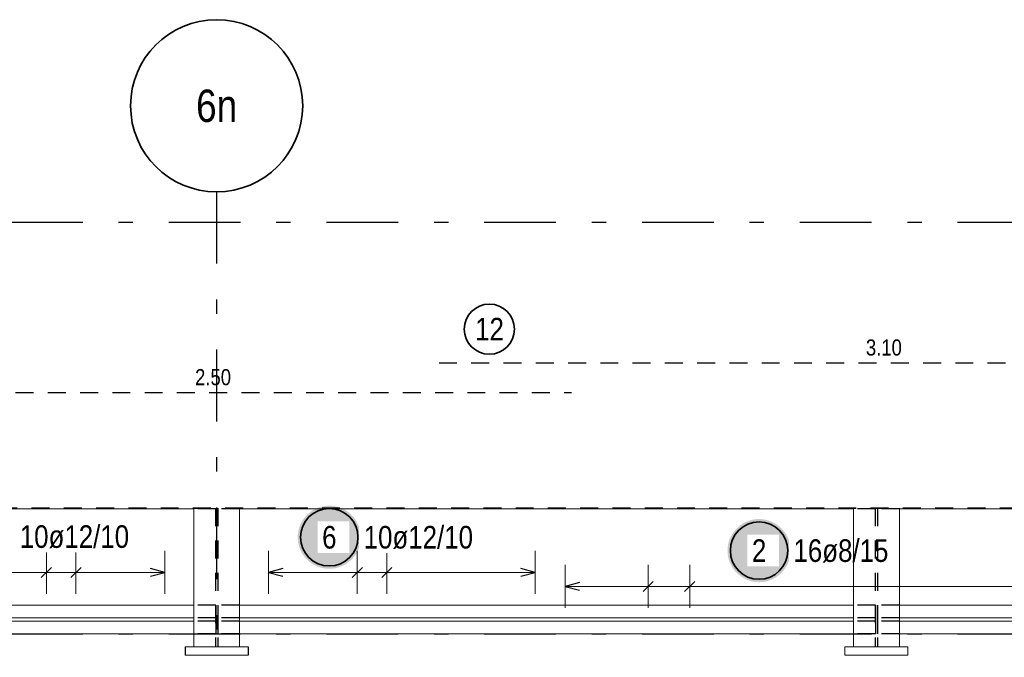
# Model space of a CAD drawing. Header units: millimetres. Extents: x -4 to 113, y -17 to 52.
# Tile 42 of 91: x 34.43 to 41.3, y 36.31 to 40.75. Entities that reach past the tile are written whole.
import ezdxf
from ezdxf.enums import TextEntityAlignment as Align

# ---------------------------------------------------------------- set-up
doc = ezdxf.new("R2010")
doc.units = ezdxf.units.MM
doc.linetypes.add('DASHDOTX2', pattern=[2, 1, -0.5, 0, -0.5])
doc.linetypes.add('HIDDEN', pattern=[0.375, 0.25, -0.125])
for name, color, linetype, lineweight in [('Achsen', 7, 'Continuous', 20), ('Mattenbewehrung', 7, 'Continuous', 20), ('Schraffuren', 7, 'Continuous', 20)]:
    doc.layers.add(name, color=color, linetype=linetype, lineweight=lineweight)
doc.styles.add('Arial Narrow', font='ARIALN.TTF')

msp = doc.modelspace()

# ---------------------------------------------------------------- hatches: boundary and pattern name
at = {"layer": 'Mattenbewehrung', "lineweight": 25, "true_color": 0xffffff}
msp.add_hatch(color=7, dxfattribs=at).paths.add_polyline_path([(39.809203, 37.05), (39.809069, 37.057678), (39.808667, 37.065346), (39.807998, 37.072996), (39.807062, 37.080618), (39.805861, 37.088203), (39.804396, 37.095741), (39.802668, 37.103223), (39.800681, 37.11064), (39.798436, 37.117984), (39.795936, 37.125244), (39.793184, 37.132413), (39.790183, 37.139482), (39.786938, 37.146442), (39.783452, 37.153284), (39.779729, 37.16), (39.775774, 37.166582), (39.771592, 37.173022), (39.767187, 37.179313), (39.762566, 37.185446), (39.757733, 37.191413), (39.752695, 37.197209), (39.747458, 37.202825), (39.742028, 37.208255), (39.736412, 37.213492), (39.730617, 37.21853), (39.724649, 37.223362), (39.718516, 37.227984), (39.712226, 37.232388), (39.705785, 37.236571), (39.699203, 37.240526), (39.692487, 37.244248), (39.685645, 37.247735), (39.678685, 37.25098), (39.671617, 37.25398), (39.664448, 37.256732), (39.657187, 37.259232), (39.649843, 37.261478), (39.642426, 37.263465), (39.634944, 37.265192), (39.627406, 37.266658), (39.619821, 37.267859), (39.6122, 37.268795), (39.60455, 37.269464), (39.596881, 37.269866), (39.589203, 37.27), (39.581525, 37.269866), (39.573857, 37.269464), (39.566207, 37.268795), (39.558585, 37.267859), (39.551001, 37.266658), (39.543463, 37.265192), (39.53598, 37.263465), (39.528563, 37.261478), (39.52122, 37.259232), (39.513959, 37.256732), (39.50679, 37.25398), (39.499721, 37.25098), (39.492762, 37.247735), (39.485919, 37.244248), (39.479203, 37.240526), (39.472621, 37.236571), (39.466181, 37.232388), (39.45989, 37.227984), (39.453758, 37.223362), (39.44779, 37.21853), (39.441995, 37.213492), (39.436378, 37.208255), (39.430948, 37.202825), (39.425711, 37.197209), (39.420673, 37.191413), (39.415841, 37.185446), (39.41122, 37.179313), (39.406815, 37.173022), (39.402633, 37.166582), (39.398678, 37.16), (39.394955, 37.153284), (39.391469, 37.146442), (39.388223, 37.139482), (39.385223, 37.132413), (39.382471, 37.125244), (39.379971, 37.117984), (39.377726, 37.11064), (39.375738, 37.103223), (39.374011, 37.095741), (39.372546, 37.088203), (39.371344, 37.080618), (39.370408, 37.072996), (39.369739, 37.065346), (39.369337, 37.057678), (39.369203, 37.05), (39.369337, 37.042322), (39.369739, 37.034654), (39.370408, 37.027004), (39.371344, 37.019382), (39.372546, 37.011797), (39.374011, 37.004259), (39.375738, 36.996777), (39.377726, 36.98936), (39.379971, 36.982016), (39.382471, 36.974756), (39.385223, 36.967587), (39.388223, 36.960518), (39.391469, 36.953558), (39.394955, 36.946716), (39.398678, 36.94), (39.402633, 36.933418), (39.406815, 36.926978), (39.41122, 36.920687), (39.415841, 36.914554), (39.420673, 36.908587), (39.425711, 36.902791), (39.430948, 36.897175), (39.436378, 36.891745), (39.441995, 36.886508), (39.44779, 36.88147), (39.453758, 36.876638), (39.45989, 36.872016), (39.466181, 36.867612), (39.472621, 36.863429), (39.479203, 36.859474), (39.485919, 36.855752), (39.492762, 36.852265), (39.499721, 36.84902), (39.50679, 36.84602), (39.513959, 36.843268), (39.52122, 36.840768), (39.528563, 36.838522), (39.53598, 36.836535), (39.543463, 36.834808), (39.551001, 36.833342), (39.558585, 36.832141), (39.566207, 36.831205), (39.573857, 36.830536), (39.581525, 36.830134), (39.589203, 36.83), (39.596881, 36.830134), (39.60455, 36.830536), (39.6122, 36.831205), (39.619821, 36.832141), (39.627406, 36.833342), (39.634944, 36.834808), (39.642426, 36.836535), (39.649843, 36.838522), (39.657187, 36.840768), (39.664448, 36.843268), (39.671617, 36.84602), (39.678685, 36.84902), (39.685645, 36.852265), (39.692487, 36.855752), (39.699203, 36.859474), (39.705785, 36.863429), (39.712226, 36.867612), (39.718516, 36.872016), (39.724649, 36.876638), (39.730617, 36.88147), (39.736412, 36.886508), (39.742028, 36.891745), (39.747458, 36.897175), (39.752695, 36.902791), (39.757733, 36.908587), (39.762566, 36.914554), (39.767187, 36.920687), (39.771592, 36.926978), (39.775774, 36.933418), (39.779729, 36.94), (39.783452, 36.946716), (39.786938, 36.953558), (39.790183, 36.960518), (39.793184, 36.967587), (39.795936, 36.974756), (39.798436, 36.982016), (39.800681, 36.98936), (39.802668, 36.996777), (39.804396, 37.004259), (39.805861, 37.011797), (39.807062, 37.019382), (39.807998, 37.027004), (39.808667, 37.034654)])
at = {"layer": 'Schraffuren', "lineweight": 25, "true_color": 0xffffff}
msp.add_hatch(color=7, dxfattribs=at).paths.add_polyline_path([(36.812521, 37.143223), (36.812387, 37.150901), (36.811985, 37.158569), (36.811316, 37.166219), (36.81038, 37.173841), (36.809179, 37.181426), (36.807714, 37.188964), (36.805986, 37.196446), (36.803999, 37.203863), (36.801754, 37.211207), (36.799253, 37.218467), (36.796502, 37.225636), (36.793501, 37.232705), (36.790256, 37.239665), (36.78677, 37.246507), (36.783047, 37.253223), (36.779092, 37.259805), (36.774909, 37.266245), (36.770505, 37.272536), (36.765883, 37.278668), (36.761051, 37.284636), (36.756013, 37.290432), (36.750776, 37.296048), (36.745346, 37.301478), (36.73973, 37.306715), (36.733934, 37.311753), (36.727967, 37.316585), (36.721834, 37.321207), (36.715544, 37.325611), (36.709103, 37.329794), (36.702521, 37.333749), (36.695805, 37.337471), (36.688963, 37.340958), (36.682003, 37.344203), (36.674935, 37.347203), (36.667766, 37.349955), (36.660505, 37.352455), (36.653161, 37.354701), (36.645744, 37.356688), (36.638262, 37.358415), (36.630724, 37.359881), (36.623139, 37.361082), (36.615517, 37.362018), (36.607868, 37.362687), (36.600199, 37.363089), (36.592521, 37.363223), (36.584843, 37.363089), (36.577175, 37.362687), (36.569525, 37.362018), (36.561903, 37.361082), (36.554318, 37.359881), (36.546781, 37.358415), (36.539298, 37.356688), (36.531881, 37.354701), (36.524537, 37.352455), (36.517277, 37.349955), (36.510108, 37.347203), (36.503039, 37.344203), (36.496079, 37.340958), (36.489237, 37.337471), (36.482521, 37.333749), (36.475939, 37.329794), (36.469499, 37.325611), (36.463208, 37.321207), (36.457076, 37.316585), (36.451108, 37.311753), (36.445312, 37.306715), (36.439696, 37.301478), (36.434266, 37.296048), (36.429029, 37.290432), (36.423991, 37.284636), (36.419159, 37.278668), (36.414537, 37.272536), (36.410133, 37.266245), (36.405951, 37.259805), (36.401996, 37.253223), (36.398273, 37.246507), (36.394786, 37.239665), (36.391541, 37.232705), (36.388541, 37.225636), (36.385789, 37.218467), (36.383289, 37.211207), (36.381044, 37.203863), (36.379056, 37.196446), (36.377329, 37.188964), (36.375863, 37.181426), (36.374662, 37.173841), (36.373726, 37.166219), (36.373057, 37.158569), (36.372655, 37.150901), (36.372521, 37.143223), (36.372655, 37.135545), (36.373057, 37.127877), (36.373726, 37.120227), (36.374662, 37.112605), (36.375863, 37.10502), (36.377329, 37.097482), (36.379056, 37.09), (36.381044, 37.082583), (36.383289, 37.075239), (36.385789, 37.067979), (36.388541, 37.060809), (36.391541, 37.053741), (36.394786, 37.046781), (36.398273, 37.039939), (36.401996, 37.033223), (36.405951, 37.026641), (36.410133, 37.020201), (36.414537, 37.01391), (36.419159, 37.007777), (36.423991, 37.00181), (36.429029, 36.996014), (36.434266, 36.990398), (36.439696, 36.984968), (36.445312, 36.979731), (36.451108, 36.974693), (36.457076, 36.969861), (36.463208, 36.965239), (36.469499, 36.960835), (36.475939, 36.956652), (36.482521, 36.952697), (36.489237, 36.948974), (36.496079, 36.945488), (36.503039, 36.942243), (36.510108, 36.939242), (36.517277, 36.936491), (36.524537, 36.933991), (36.531881, 36.931745), (36.539298, 36.929758), (36.546781, 36.92803), (36.554318, 36.926565), (36.561903, 36.925364), (36.569525, 36.924428), (36.577175, 36.923759), (36.584843, 36.923357), (36.592521, 36.923223), (36.600199, 36.923357), (36.607868, 36.923759), (36.615517, 36.924428), (36.623139, 36.925364), (36.630724, 36.926565), (36.638262, 36.92803), (36.645744, 36.929758), (36.653161, 36.931745), (36.660505, 36.933991), (36.667766, 36.936491), (36.674935, 36.939242), (36.682003, 36.942243), (36.688963, 36.945488), (36.695805, 36.948974), (36.702521, 36.952697), (36.709103, 36.956652), (36.715544, 36.960835), (36.721834, 36.965239), (36.727967, 36.969861), (36.733934, 36.974693), (36.73973, 36.979731), (36.745346, 36.984968), (36.750776, 36.990398), (36.756013, 36.996014), (36.761051, 37.00181), (36.765883, 37.007777), (36.770505, 37.01391), (36.774909, 37.020201), (36.779092, 37.026641), (36.783047, 37.033223), (36.78677, 37.039939), (36.790256, 37.046781), (36.793501, 37.053741), (36.796502, 37.060809), (36.799253, 37.067979), (36.801754, 37.075239), (36.803999, 37.082583), (36.805986, 37.09), (36.807714, 37.097482), (36.809179, 37.10502), (36.81038, 37.112605), (36.811316, 37.120227), (36.811985, 37.127877)])

# ---------------------------------------------------------------- linework, layer by layer
at = {"color": 2, "linetype": 'HIDDEN', "lineweight": 35, "ltscale": 0.5}
msp.add_line((45.667387, 37.344906), (4.22623, 37.344906), dxfattribs=at)
at = {"color": 7, "linetype": 'Continuous', "lineweight": 18}
for p, q in [((35.647372, 37.340203), (31.367417, 37.340203)), ((35.647372, 37.344906), (35.647372, 36.380203)), ((35.967372, 37.344906), (35.967372, 36.380203)), ((40.247417, 37.340203), (35.967372, 37.340203)), ((44.847387, 37.340203), (40.567417, 37.340203)), ((35.647372, 36.670203), (31.367417, 36.670203)), ((40.247417, 36.670203), (35.967372, 36.670203)), ((44.847387, 36.670203), (40.567417, 36.670203)), ((35.647372, 36.581328), (31.367417, 36.581308)), ((35.647372, 36.559203), (31.367417, 36.559203)), ((40.247417, 36.58135), (35.967372, 36.58133)), ((40.247417, 36.559203), (35.967372, 36.559203)), ((44.847387, 36.581371), (40.567417, 36.581351)), ((44.847387, 36.559203), (40.567417, 36.559203)), ((35.647372, 36.470203), (31.367417, 36.470203)), ((40.247417, 36.470203), (35.967372, 36.470203)), ((44.847387, 36.470203), (40.567417, 36.470203)), ((35.647372, 36.380203), (35.587372, 36.380203)), ((36.027372, 36.320373), (35.587372, 36.32037)), ((35.967372, 36.380203), (35.647372, 36.380203)), ((36.027372, 36.380203), (35.967372, 36.380203)), ((40.247417, 36.380203), (40.187417, 36.380203)), ((40.187417, 36.380203), (40.187417, 36.320203)), ((40.627417, 36.320407), (40.187417, 36.320404)), ((40.567417, 36.380203), (40.247417, 36.380203)), ((40.627417, 36.380203), (40.567417, 36.380203)), ((40.627417, 36.380203), (40.627417, 36.320203))]:
    msp.add_line(p, q, dxfattribs=at)
at = {"color": 3, "linetype": 'HIDDEN', "lineweight": 25, "ltscale": 0.5}
for p, q in [((35.800998, 37.340203), (35.647372, 37.340203)), ((35.799872, 37.344906), (35.799872, 36.380203)), ((35.800998, 37.344906), (35.800998, 37.340203)), ((35.814872, 37.344906), (35.814872, 36.380203)), ((35.815244, 37.344906), (35.815244, 37.340203)), ((35.967372, 37.340203), (35.815244, 37.340203)), ((40.401044, 37.340203), (40.247417, 37.340203)), ((40.401044, 37.344906), (40.401044, 37.340203)), ((40.415214, 37.344906), (40.415214, 37.340203)), ((40.567417, 37.340203), (40.415214, 37.340203)), ((35.800998, 36.670203), (35.647372, 36.670203)), ((35.800998, 36.670203), (35.800998, 36.581203)), ((35.967372, 36.670203), (35.815244, 36.670203)), ((35.815244, 36.670203), (35.815244, 36.581203)), ((40.401044, 36.670203), (40.247417, 36.670203)), ((40.401044, 36.670203), (40.401044, 36.581203)), ((40.567417, 36.670203), (40.415214, 36.670203)), ((40.415214, 36.670203), (40.415214, 36.581203)), ((35.800998, 36.581329), (35.647372, 36.581328)), ((35.800998, 36.559203), (35.647372, 36.559203)), ((35.800998, 36.581203), (35.800998, 36.559203)), ((35.800998, 36.559203), (35.800998, 36.470203)), ((35.967372, 36.58133), (35.815244, 36.581329)), ((35.815244, 36.581203), (35.815244, 36.559203)), ((35.967372, 36.559203), (35.815244, 36.559203)), ((35.815244, 36.559203), (35.815244, 36.470203)), ((40.401044, 36.581351), (40.247417, 36.58135)), ((40.401044, 36.559203), (40.247417, 36.559203)), ((40.401044, 36.581203), (40.401044, 36.559203)), ((40.401044, 36.559203), (40.401044, 36.470203)), ((40.567417, 36.581351), (40.415214, 36.581351)), ((40.415214, 36.581203), (40.415214, 36.559203)), ((40.567417, 36.559203), (40.415214, 36.559203)), ((40.415214, 36.559203), (40.415214, 36.470203)), ((35.800998, 36.470203), (35.647372, 36.470203)), ((35.967372, 36.470203), (35.815244, 36.470203)), ((40.401044, 36.470203), (40.247417, 36.470203)), ((40.567417, 36.470203), (40.415214, 36.470203))]:
    msp.add_line(p, q, dxfattribs=at)
at = {"color": 3, "linetype": 'Continuous', "lineweight": 25}
for p, q in [((35.587372, 36.380203), (35.587372, 36.320203)), ((36.027372, 36.380203), (36.027372, 36.320203))]:
    msp.add_line(p, q, dxfattribs=at)
at = {"layer": 'Achsen', "color": 3, "linetype": 'DASHDOTX2', "lineweight": 25, "ltscale": 0.5}
for p, q in [((35.807324, 39.55094), (35.807324, -6.857)), ((3.573324, 39.340196), (49.410516, 39.340196)), ((3.573324, 36.470196), (49.410516, 36.470196))]:
    msp.add_line(p, q, dxfattribs=at)
at = {"layer": 'Achsen', "color": 2, "linetype": 'Continuous', "lineweight": 35}
msp.add_circle((35.807324, 40.15094), 0.6, dxfattribs=at)
at = {"layer": 'Mattenbewehrung', "color": 3, "linetype": 'HIDDEN', "lineweight": 25, "ltscale": 0.5}
for p, q in [((37.357925, 38.359775), (43.557925, 38.359775)), ((33.280573, 38.153033), (38.280573, 38.153033))]:
    msp.add_line(p, q, dxfattribs=at)
at = {"layer": 'Mattenbewehrung', "color": 5, "linetype": 'Continuous', "lineweight": 18, "ltscale": 0.5}
for p, q in [((38.237592, 36.95), (38.237592, 36.65)), ((38.816258, 36.95), (38.816258, 36.65)), ((39.105591, 36.95), (39.105591, 36.65)), ((38.237592, 36.8), (42.577589, 36.8))]:
    msp.add_line(p, q, dxfattribs=at)
at = {"layer": 'Mattenbewehrung', "color": 3, "linetype": 'Continuous', "lineweight": 25, "ltscale": 0.5}
for p, q in [((38.337592, 36.826795), (38.237592, 36.8)), ((38.237592, 36.8), (38.337592, 36.773205)), ((38.851614, 36.835355), (38.780903, 36.764645)), ((39.140947, 36.835355), (39.070236, 36.764645))]:
    msp.add_line(p, q, dxfattribs=at)
at = {"layer": 'Mattenbewehrung', "color": 2, "linetype": 'Continuous', "lineweight": 35, "ltscale": 0.5}
for centre, radius in [((37.708921, 38.593772), 0.175), ((39.589203, 37.05), 0.2)]:
    msp.add_circle(centre, radius, dxfattribs=at)
at = {"layer": 'Schraffuren', "color": 5, "linetype": 'Continuous', "lineweight": 18, "ltscale": 0.5}
for p, q in [((34.620192, 37.0479), (34.620192, 36.7479)), ((34.826756, 37.0479), (34.826756, 36.7479)), ((35.446449, 36.7479), (35.446449, 37.0479)), ((36.168294, 37.0479), (36.168294, 36.7479)), ((36.787987, 36.7479), (36.787987, 37.0479)), ((36.994551, 36.7479), (36.994551, 37.0479)), ((38.027372, 36.7479), (38.027372, 37.0479)), ((33.587372, 36.8979), (35.446449, 36.8979)), ((38.027372, 36.8979), (36.168294, 36.8979))]:
    msp.add_line(p, q, dxfattribs=at)
at = {"layer": 'Schraffuren', "color": 3, "linetype": 'Continuous', "lineweight": 25, "ltscale": 0.5}
for p, q in [((34.655547, 36.933255), (34.584837, 36.862544)), ((34.862112, 36.933255), (34.791401, 36.862544)), ((35.446449, 36.8979), (35.346449, 36.924695)), ((35.346449, 36.871105), (35.446449, 36.8979)), ((36.268294, 36.924695), (36.168294, 36.8979)), ((36.168294, 36.8979), (36.268294, 36.871105)), ((36.752631, 36.862544), (36.823342, 36.933255)), ((36.959196, 36.862544), (37.029906, 36.933255)), ((38.027372, 36.8979), (37.927372, 36.924695)), ((37.927372, 36.871105), (38.027372, 36.8979))]:
    msp.add_line(p, q, dxfattribs=at)
at = {"layer": 'Schraffuren', "color": 2, "linetype": 'Continuous', "lineweight": 35, "ltscale": 0.5}
msp.add_circle((36.592521, 37.143223), 0.2, dxfattribs=at)

# ---------------------------------------------------------------- texts
at = {"layer": 'Achsen', "color": 4, "lineweight": 50, "style": 'Arial Narrow'}
msp.add_text('6n', height=0.225, dxfattribs=at).set_placement((35.807324, 40.15094), align=Align.MIDDLE_CENTER)
at = {"layer": 'Mattenbewehrung', "color": 2, "lineweight": 35, "insert": (37.609696, 38.672522), "char_height": 0.1575, "attachment_point": 1, "line_spacing_factor": 0.9, "style": 'Arial Narrow'}
msp.add_mtext('12', dxfattribs=at)
at = {"layer": 'Mattenbewehrung', "color": 3, "lineweight": 25, "char_height": 0.1125, "attachment_point": 1, "line_spacing_factor": 0.9, "style": 'Arial Narrow'}
for s, insert in [('3.10', (40.334175, 38.522275)), ('2.50', (35.656823, 38.315533))]:
    msp.add_mtext(s, dxfattribs=dict(at, insert=insert))
at = {"layer": 'Mattenbewehrung', "color": 2, "lineweight": 35, "insert": (39.829203, 37.12875), "char_height": 0.1575, "attachment_point": 1, "line_spacing_factor": 0.9, "style": 'Arial Narrow', "bg_fill": 3, "box_fill_scale": 1.2, "bg_fill_color": 256, "bg_fill_true_color": 13158600, "bg_fill_transparency": 0}
msp.add_mtext('16ø8/15', dxfattribs=at)

# ---------------------------------------------------------------- next in the draw order: linework, layer by layer
at = {"color": 7, "linetype": 'Continuous', "lineweight": 18}
for p, q in [((40.247417, 37.344906), (40.247417, 36.380203)), ((40.567417, 37.344906), (40.567417, 36.380203))]:
    msp.add_line(p, q, dxfattribs=at)
at = {"color": 3, "linetype": 'HIDDEN', "lineweight": 25, "ltscale": 0.5}
for p, q in [((40.399917, 37.344906), (40.399917, 36.380203)), ((40.414917, 37.344906), (40.414917, 36.380203))]:
    msp.add_line(p, q, dxfattribs=at)

# ---------------------------------------------------------------- next in the draw order: texts
at = {"layer": 'Mattenbewehrung', "color": 2, "lineweight": 35, "insert": (39.539591, 37.12875), "char_height": 0.1575, "attachment_point": 1, "line_spacing_factor": 0.9, "style": 'Arial Narrow', "bg_fill": 3, "box_fill_scale": 1.2, "bg_fill_color": 256, "bg_fill_true_color": 13158600, "bg_fill_transparency": 0}
msp.add_mtext('2', dxfattribs=at)
at = {"layer": 'Schraffuren', "color": 2, "lineweight": 35, "char_height": 0.1575, "attachment_point": 1, "line_spacing_factor": 0.9, "style": 'Arial Narrow', "bg_fill": 3, "box_fill_scale": 1.2, "bg_fill_color": 256, "bg_fill_true_color": 13158600, "bg_fill_transparency": 0}
for s, insert in [('10ø12/10', (34.434707, 37.22665)), ('6', (36.542909, 37.221973)), ('10ø12/10', (36.832521, 37.221973))]:
    msp.add_mtext(s, dxfattribs=dict(at, insert=insert))

doc.saveas('drawing.dxf')
